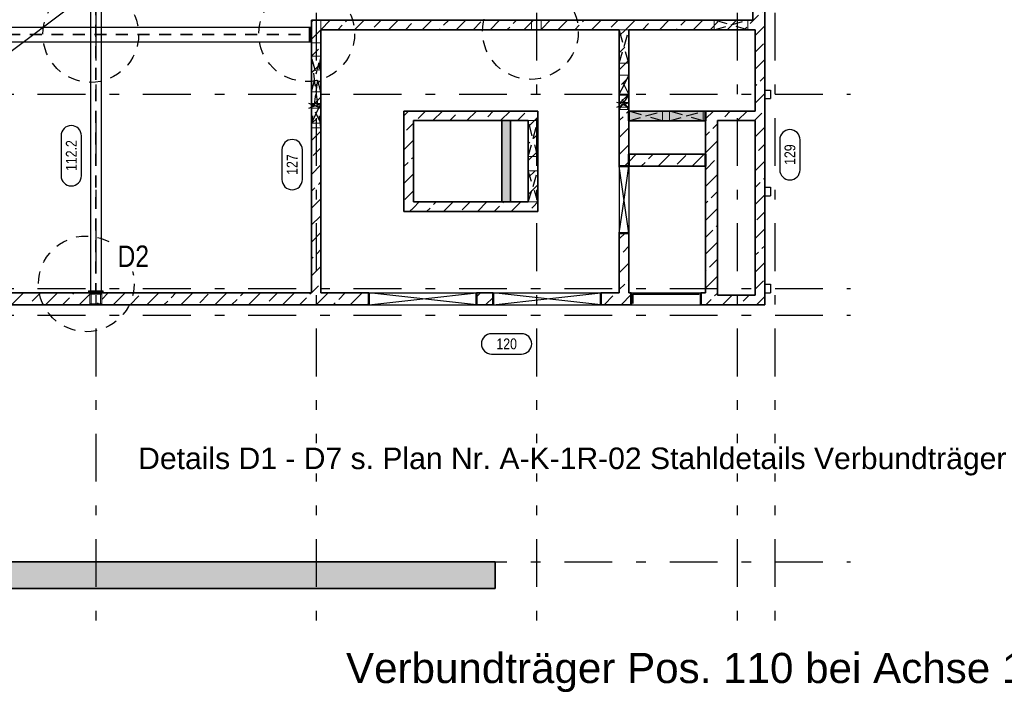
# Model space of a CAD drawing. Header units: millimetres. Extents: x -8.5 to 60.3, y 0 to 42.
# Tile 103 of 109: x 17.2 to 27.5, y 26.3 to 33.4. Entities that reach past the tile are written whole.
import ezdxf

# ---------------------------------------------------------------- set-up
doc = ezdxf.new("R2010")
doc.units = ezdxf.units.MM
doc.linetypes.add('DASHDOTX2', pattern=[2, 1, -0.5, 0, -0.5])
doc.linetypes.add('HIDDEN', pattern=[0.375, 0.25, -0.125])
doc.layers.add('Achsen', color=7, linetype='Continuous', lineweight=20)
doc.layers.add('Pos.Nummern', color=7, linetype='Continuous', lineweight=20)
doc.styles.add('Arial', font='arial.ttf')
doc.styles.add('Arial Narrow', font='ARIALN.TTF')
pattern_1 = [(45, (0, 0), (-0.1767767, 0.1767767), [0.125, -0.05]), (45, (-0.0884, 0.0884), (-0.1767767, 0.1767767), [])]

msp = doc.modelspace()

# ---------------------------------------------------------------- hatches: boundary and pattern name
at = {"lineweight": 13}
h = msp.add_hatch(dxfattribs=at)
h.set_pattern_fill('bB', color=6, scale=0.01, angle=45, style=0, pattern_type=2)
h.set_pattern_definition(pattern_1)
h.paths.add_polyline_path([(24.991608, 33.758977), (24.991608, 33.358977), (24.866608, 33.358977), (24.866608, 33.758977)])
h = msp.add_hatch(dxfattribs=at)
h.set_pattern_fill('bB', color=6, scale=0.01, angle=45, style=0, pattern_type=2)
h.set_pattern_definition(pattern_1)
h.paths.add_polyline_path([(24.991608, 33.358977), (24.991608, 33.258977), (20.256421, 33.258977), (20.256421, 33.358977)])
h = msp.add_hatch(dxfattribs=at)
h.set_pattern_fill('bB', color=6, scale=0.01, angle=45, style=0, pattern_type=2)
h.set_pattern_definition(pattern_1)
h.paths.add_polyline_path([(20.356421, 33.258977), (20.356421, 30.508965), (20.256421, 30.508965), (20.256421, 33.258977)])
h = msp.add_hatch(dxfattribs=at)
h.set_pattern_fill('bB', color=6, scale=0.01, angle=45, style=0, pattern_type=2)
h.set_pattern_definition(pattern_1)
h.paths.add_polyline_path([(23.571431, 33.258977), (23.571431, 31.833196), (23.471431, 31.833196), (23.471431, 33.258977)])
h = msp.add_hatch(dxfattribs=at)
h.set_pattern_fill('bB', color=6, scale=0.01, angle=45, style=0, pattern_type=2)
h.set_pattern_definition(pattern_1)
h.paths.add_polyline_path([(24.991608, 33.258977), (24.991608, 30.483965), (24.891608, 30.483965), (24.891608, 33.258977)])
h = msp.add_hatch(dxfattribs=at)
h.set_pattern_fill('bB', color=6, scale=0.01, angle=45, style=0, pattern_type=2)
h.set_pattern_definition(pattern_1)
h.paths.add_polyline_path([(21.221431, 32.408966), (22.621431, 32.408966), (22.521431, 32.308966), (21.221431, 32.308966)])
h = msp.add_hatch(dxfattribs=at)
h.set_pattern_fill('bB', color=6, scale=0.01, angle=45, style=0, pattern_type=2)
h.set_pattern_definition(pattern_1)
h.paths.add_polyline_path([(22.621431, 32.408966), (22.621431, 31.358965), (22.521431, 31.458965), (22.521431, 32.308966)])
at = {"lineweight": 13, "true_color": 0xf08e8e}
for points in [[(24.371291, 32.40778), (24.371291, 32.30778), (23.571339, 32.30778), (23.571339, 32.40778)], [(22.333861, 32.308966), (22.333861, 31.458965), (22.246361, 31.458965), (22.246361, 32.308966)]]:
    msp.add_hatch(color=11, dxfattribs=at).paths.add_polyline_path(points)
at = {"lineweight": 13}
h = msp.add_hatch(dxfattribs=at)
h.set_pattern_fill('bB', color=6, scale=0.01, angle=45, style=0, pattern_type=2)
h.set_pattern_definition(pattern_1)
h.paths.add_polyline_path([(24.496431, 32.408977), (24.496431, 30.508965), (24.371431, 30.508965), (24.371431, 32.408977)])
h = msp.add_hatch(dxfattribs=at)
h.set_pattern_fill('bB', color=6, scale=0.01, angle=45, style=0, pattern_type=2)
h.set_pattern_definition(pattern_1)
h.paths.add_polyline_path([(24.891608, 32.308977), (24.496431, 32.308977), (24.496431, 32.408977), (24.891608, 32.408977)])
h = msp.add_hatch(dxfattribs=at)
h.set_pattern_fill('bB', color=6, scale=0.01, angle=45, style=0, pattern_type=2)
h.set_pattern_definition(pattern_1)
h.paths.add_polyline_path([(21.321431, 32.308966), (21.321431, 31.358965), (21.221431, 31.358965), (21.221431, 32.308966)])
h = msp.add_hatch(dxfattribs=at)
h.set_pattern_fill('bB', color=6, scale=0.01, angle=45, style=0, pattern_type=2)
h.set_pattern_definition(pattern_1)
h.paths.add_polyline_path([(24.371291, 31.95778), (24.371291, 31.83278), (23.571431, 31.83278), (23.571431, 31.833196), (23.571339, 31.833196), (23.571339, 31.95778)])
h = msp.add_hatch(dxfattribs=at)
h.set_pattern_fill('bB', color=6, scale=0.01, angle=45, style=0, pattern_type=2)
h.set_pattern_definition(pattern_1)
h.paths.add_polyline_path([(22.521431, 31.458965), (22.621431, 31.358965), (21.321431, 31.358965), (21.321431, 31.458965)])
h = msp.add_hatch(dxfattribs=at)
h.set_pattern_fill('bB', color=6, scale=0.01, angle=45, style=0, pattern_type=2)
h.set_pattern_definition(pattern_1)
h.paths.add_polyline_path([(23.571431, 31.133196), (23.571431, 30.508965), (23.471431, 30.508965), (23.471431, 31.133196)])
h = msp.add_hatch(dxfattribs=at)
h.set_pattern_fill('bB', color=6, scale=0.01, angle=45, style=0, pattern_type=2)
h.set_pattern_definition(pattern_1)
h.paths.add_polyline_path([(20.256421, 30.508965), (20.256421, 30.383965), (13.468921, 30.383965), (13.468921, 30.508965)])
h = msp.add_hatch(dxfattribs=at)
h.set_pattern_fill('bB', color=6, scale=0.01, angle=45, style=0, pattern_type=2)
h.set_pattern_definition(pattern_1)
h.paths.add_polyline_path([(20.857159, 30.383965), (20.256421, 30.383965), (20.256421, 30.508965), (20.857159, 30.508965)])
h = msp.add_hatch(dxfattribs=at)
h.set_pattern_fill('bB', color=6, scale=0.01, angle=45, style=0, pattern_type=2)
h.set_pattern_definition(pattern_1)
h.paths.add_polyline_path([(22.153163, 30.508965), (22.153163, 30.383965), (21.982159, 30.383965), (21.982159, 30.508965)])
h = msp.add_hatch(dxfattribs=at)
h.set_pattern_fill('bB', color=6, scale=0.01, angle=45, style=0, pattern_type=2)
h.set_pattern_definition(pattern_1)
h.paths.add_polyline_path([(23.597059, 30.383965), (23.278163, 30.383965), (23.278163, 30.508965), (23.597059, 30.508965)])
h = msp.add_hatch(dxfattribs=at)
h.set_pattern_fill('bB', color=6, scale=0.01, angle=45, style=0, pattern_type=2)
h.set_pattern_definition(pattern_1)
h.paths.add_polyline_path([(24.496431, 30.383965), (24.322059, 30.383965), (24.322059, 30.508965), (24.496431, 30.508965)])
h = msp.add_hatch(dxfattribs=at)
h.set_pattern_fill('bB', color=6, scale=0.01, angle=45, style=0, pattern_type=2)
h.set_pattern_definition(pattern_1)
h.paths.add_polyline_path([(24.991608, 30.383965), (24.496431, 30.383965), (24.496431, 30.483965), (24.991608, 30.483965)])
at = {"lineweight": 13, "true_color": 0xf0f0f0}
msp.add_hatch(color=7, dxfattribs=at).paths.add_polyline_path([(22.174436, 27.698551), (22.174436, 27.418551), (11.850645, 27.418551), (11.850645, 27.698551)])

# ---------------------------------------------------------------- linework, layer by layer
at = {"color": 3, "linetype": 'Continuous', "lineweight": 25}
for p, q in [((13.443188, 30.266415), (24.991608, 38.963967)), ((17.64328, 32.151149), (17.64328, 31.732774)), ((17.85578, 31.732774), (17.85578, 32.151149))]:
    msp.add_line(p, q, dxfattribs=at)
at = {"color": 6, "linetype": 'HIDDEN', "lineweight": 13, "ltscale": 0.5}
for p, q in [((18.003235, 38.935798), (18.003235, 30.531465)), ((18.009235, 38.935798), (18.009235, 30.531465)), ((20.356421, 33.358977), (20.356421, 33.258977)), ((22.556235, 33.358977), (22.556235, 33.258977)), ((22.656235, 33.358977), (22.656235, 33.258977)), ((24.463617, 33.358977), (24.463617, 33.258977)), ((24.813617, 33.358977), (24.813617, 33.258977)), ((13.491235, 33.212852), (20.233921, 33.212852)), ((23.471431, 33.259393), (23.571431, 33.259393)), ((23.471431, 33.259393), (23.471431, 33.258977)), ((23.571431, 33.259393), (23.571431, 33.258977)), ((13.491235, 33.205102), (20.233921, 33.205102)), ((20.256421, 33.121477), (20.356421, 33.121477)), ((20.256421, 32.983968), (20.356421, 32.983968)), ((23.471431, 32.909393), (23.571431, 32.909393)), ((23.471431, 32.784267), (23.571431, 32.784267)), ((20.256421, 32.608968), (20.356421, 32.608968)), ((20.256421, 32.488267), (20.356421, 32.488267)), ((23.471431, 32.584267), (23.571431, 32.584267)), ((23.471431, 32.575542), (23.571339, 32.575542)), ((23.471431, 32.500042), (23.571431, 32.500042)), ((23.571339, 32.575542), (23.571339, 32.425542)), ((20.256421, 32.484043), (20.356421, 32.484043)), ((20.256421, 32.438267), (20.356421, 32.438267)), ((23.471431, 32.450042), (23.571431, 32.450042)), ((23.471431, 32.425542), (23.571339, 32.425542)), ((23.921339, 32.40778), (23.921339, 32.30778)), ((23.996291, 32.40778), (23.996291, 32.30778)), ((24.346291, 32.40778), (24.346291, 32.30778)), ((20.256421, 32.284043), (20.356421, 32.284043)), ((22.521431, 32.308977), (22.621431, 32.308977)), ((20.256421, 32.233968), (20.356421, 32.233968)), ((22.521431, 31.933966), (22.621431, 31.933966)), ((22.521431, 31.783965), (22.621431, 31.783965)), ((22.521431, 31.458965), (22.621431, 31.458965)), ((17.943239, 30.493965), (18.068239, 30.493965)), ((17.943239, 30.493965), (17.943239, 30.393965)), ((17.956235, 30.508965), (17.956235, 30.383965)), ((18.056235, 30.508965), (18.056235, 30.383965)), ((18.068239, 30.493965), (18.068239, 30.393965)), ((17.943239, 30.393965), (18.068239, 30.393965))]:
    msp.add_line(p, q, dxfattribs=at)
at = {"color": 2, "linetype": 'Continuous', "lineweight": 35}
for p, q in [((24.866608, 33.758977), (24.866608, 33.358977)), ((24.991608, 33.758977), (24.991608, 33.358977)), ((20.256421, 33.358977), (24.866608, 33.358977)), ((20.256421, 33.358977), (20.256421, 33.258977)), ((24.991608, 33.358977), (24.991608, 33.258977)), ((20.256421, 33.258977), (20.256421, 30.508965)), ((20.356421, 33.258977), (23.471431, 33.258977)), ((20.356421, 33.258977), (20.356421, 30.508965)), ((23.471431, 33.258977), (23.471431, 31.833196)), ((23.571431, 33.258977), (24.891608, 33.258977)), ((23.571431, 33.258977), (23.571431, 31.833196)), ((24.891608, 33.258977), (24.891608, 32.408977)), ((24.991608, 33.258977), (24.991608, 30.483965)), ((21.221431, 32.408977), (22.621431, 32.408977)), ((21.221431, 32.408966), (21.221431, 32.308966)), ((22.621431, 32.408966), (22.621431, 31.358965)), ((23.571339, 32.40778), (24.371291, 32.40778)), ((24.371431, 32.408977), (24.496431, 32.408977)), ((24.371431, 32.408977), (24.371431, 30.508965)), ((24.496431, 32.408977), (24.891608, 32.408977)), ((21.221431, 32.308966), (21.221431, 31.358965)), ((21.321431, 32.308977), (22.521431, 32.308977)), ((21.321431, 32.308966), (21.321431, 31.458965)), ((22.246361, 32.308966), (22.246361, 31.458965)), ((22.333861, 32.308966), (22.333861, 31.458965)), ((22.521431, 32.308966), (22.521431, 31.458965)), ((23.571339, 32.30778), (24.371291, 32.30778)), ((24.496431, 32.308977), (24.891608, 32.308977)), ((24.496431, 32.308977), (24.496431, 30.508965)), ((24.891608, 32.308977), (24.891608, 30.483965)), ((23.571339, 31.95778), (24.371291, 31.95778)), ((23.571431, 31.83278), (24.371291, 31.83278)), ((21.221431, 31.358965), (21.321431, 31.358965)), ((21.321431, 31.458965), (22.521431, 31.458965)), ((21.321431, 31.358965), (22.621431, 31.358965)), ((23.471431, 31.133196), (23.471431, 30.508965)), ((23.571431, 31.133196), (23.571431, 30.508965)), ((13.468921, 30.508965), (20.256421, 30.508965)), ((20.356421, 30.508965), (20.857159, 30.508965)), ((21.982159, 30.508965), (22.153163, 30.508965)), ((23.278163, 30.508965), (23.471431, 30.508965)), ((23.571431, 30.508965), (23.597059, 30.508965)), ((24.322059, 30.508965), (24.371431, 30.508965)), ((24.496431, 30.508965), (24.496431, 30.483965)), ((24.496431, 30.483965), (24.891608, 30.483965)), ((24.991608, 30.483965), (24.991608, 30.383965)), ((13.468921, 30.383965), (20.256421, 30.383965)), ((20.256421, 30.383965), (20.857159, 30.383965)), ((21.982159, 30.383965), (22.153163, 30.383965)), ((23.278163, 30.383965), (23.597059, 30.383965)), ((24.322059, 30.383965), (24.496431, 30.383965)), ((24.496431, 30.383965), (24.991608, 30.383965)), ((11.850645, 27.698551), (22.174436, 27.698551)), ((22.174436, 27.698551), (22.174436, 27.418551)), ((11.850645, 27.418551), (22.174436, 27.418551))]:
    msp.add_line(p, q, dxfattribs=at)
at = {"color": 4, "linetype": 'Continuous', "lineweight": 50}
for p, q in [((23.571339, 32.40778), (23.571339, 32.30778)), ((24.371291, 32.40778), (24.371291, 32.30778)), ((23.571339, 31.95778), (23.571339, 31.833196)), ((24.371291, 31.95778), (24.371291, 31.83278)), ((23.471431, 31.833196), (23.571431, 31.833196)), ((23.571431, 31.833196), (23.571431, 31.83278)), ((23.471431, 31.133196), (23.571431, 31.133196)), ((20.857159, 30.508965), (20.857159, 30.383965)), ((21.982159, 30.508965), (21.982159, 30.383965)), ((22.153163, 30.508965), (22.153163, 30.383965)), ((23.278163, 30.508965), (23.278163, 30.383965)), ((23.597059, 30.508965), (23.597059, 30.383965)), ((24.322059, 30.508965), (24.322059, 30.383965))]:
    msp.add_line(p, q, dxfattribs=at)
at = {"color": 3, "linetype": 'HIDDEN', "lineweight": 25, "ltscale": 0.5}
for centre in [(22.54376, 33.239889), (17.952609, 33.208965), (20.207709, 33.21676), (17.906351, 30.603158)]:
    msp.add_circle(centre, 0.5, dxfattribs=at)
at = {"color": 3, "linetype": 'Continuous', "lineweight": 25}
for centre, start, end in [((17.74953, 32.151149), 0, 180), ((17.74953, 31.732774), 180, 0)]:
    msp.add_arc(centre, 0.10625, start, end, dxfattribs=at)
at = {"layer": 'Achsen', "color": 3, "linetype": 'DASHDOTX2', "lineweight": 25, "ltscale": 0.5}
for p, q in [((18.006433, 40.036001), (18.006433, 26.960845)), ((20.306433, 40.036001), (20.306433, 26.960845)), ((22.606433, 40.036001), (22.606433, 26.960845)), ((24.701433, 40.036001), (24.701433, 26.960845)), ((25.096433, 40.036001), (25.096433, 26.960845)), ((3.097933, 32.583915), (25.88538, 32.583915)), ((3.097933, 30.553915), (25.88538, 30.553915)), ((3.097933, 30.276415), (25.88538, 30.276415)), ((3.097933, 27.698915), (25.88538, 27.698915))]:
    msp.add_line(p, q, dxfattribs=at)
at = {"layer": 'Achsen', "color": 3, "linetype": 'Continuous', "lineweight": 25}
for p, q in [((17.951235, 38.650607), (17.951235, 30.531465)), ((18.061235, 38.649782), (18.061235, 30.531465)), ((13.491235, 33.283981), (20.233921, 33.283981)), ((20.233921, 33.283981), (20.246421, 33.283981)), ((20.233921, 33.283981), (20.233921, 33.133981)), ((20.246421, 33.283981), (20.246421, 33.133981)), ((13.491235, 33.133981), (20.233921, 33.133981)), ((20.233921, 33.133981), (20.246421, 33.133981)), ((24.991608, 32.628965), (25.051608, 32.628965)), ((25.051608, 32.628965), (25.051608, 32.538965)), ((24.991608, 32.538965), (25.051608, 32.538965)), ((23.471431, 31.833196), (23.471431, 31.133196)), ((23.571339, 31.833196), (23.571339, 31.83278)), ((23.571339, 31.83278), (23.571431, 31.83278)), ((23.571431, 31.83278), (23.571431, 31.133196)), ((24.991608, 31.613965), (25.051608, 31.613965)), ((25.051608, 31.613965), (25.051608, 31.523965)), ((24.991608, 31.523965), (25.051608, 31.523965)), ((24.991608, 30.598965), (25.051608, 30.598965)), ((25.051608, 30.598965), (25.051608, 30.508965)), ((17.928239, 30.531465), (18.078239, 30.531465)), ((17.928239, 30.531465), (17.928239, 30.518965)), ((17.928239, 30.518965), (18.078239, 30.518965)), ((18.078239, 30.531465), (18.078239, 30.518965)), ((20.857159, 30.508965), (21.982159, 30.508965)), ((22.153163, 30.508965), (23.278163, 30.508965)), ((23.597059, 30.508965), (24.322059, 30.508965)), ((24.991608, 30.508965), (25.051608, 30.508965)), ((20.857159, 30.383965), (21.982159, 30.383965)), ((22.153163, 30.383965), (23.278163, 30.383965)), ((23.597059, 30.383965), (24.322059, 30.383965))]:
    msp.add_line(p, q, dxfattribs=at)
at = {"layer": 'Achsen', "color": 11, "linetype": 'HIDDEN', "lineweight": 25, "ltscale": 0.5}
for p, q in [((24.813617, 33.258977), (24.463617, 33.358977)), ((24.638617, 33.308977), (24.813617, 33.358977)), ((23.571431, 32.909393), (23.471431, 33.259393)), ((23.521431, 33.084393), (23.571431, 33.259393)), ((24.463617, 33.258977), (24.638617, 33.308977)), ((23.471431, 32.909393), (23.521431, 33.084393)), ((20.356421, 32.608968), (20.256421, 32.983968)), ((20.356421, 32.233968), (20.256421, 32.983968)), ((20.306421, 32.796468), (20.356421, 32.983968)), ((20.306421, 32.608968), (20.356421, 32.983968)), ((20.256421, 32.608968), (20.306421, 32.796468)), ((23.571431, 32.584267), (23.471431, 32.784267)), ((23.521431, 32.684267), (23.571431, 32.784267)), ((20.256421, 32.233968), (20.306421, 32.608968)), ((23.471431, 32.584267), (23.521431, 32.684267)), ((20.293921, 32.463267), (20.356421, 32.488267)), ((23.571339, 32.425542), (23.471431, 32.575405)), ((23.471431, 32.425679), (23.521339, 32.500542)), ((23.571431, 32.450042), (23.471431, 32.490042)), ((23.508931, 32.475042), (23.571431, 32.500042)), ((23.521339, 32.500542), (23.571339, 32.575542)), ((20.356421, 32.284043), (20.256421, 32.484043)), ((20.356421, 32.438267), (20.256421, 32.478267)), ((20.256421, 32.448267), (20.293921, 32.463267)), ((20.306421, 32.384043), (20.356421, 32.484043)), ((23.471431, 32.460042), (23.508931, 32.475042)), ((23.921339, 32.30778), (23.571339, 32.40778)), ((23.746339, 32.35778), (23.921339, 32.40778)), ((24.346291, 32.30778), (23.996291, 32.40778)), ((24.171291, 32.35778), (24.346291, 32.40778)), ((20.256421, 32.284043), (20.306421, 32.384043)), ((22.621431, 31.933966), (22.521431, 32.308966)), ((22.571431, 32.121466), (22.621431, 32.308966)), ((23.571339, 32.30778), (23.746339, 32.35778)), ((23.996291, 32.30778), (24.171291, 32.35778)), ((22.521431, 31.933966), (22.571431, 32.121466)), ((22.621431, 31.458965), (22.521431, 31.783965)), ((22.571431, 31.621465), (22.621431, 31.783965)), ((22.521431, 31.458965), (22.571431, 31.621465))]:
    msp.add_line(p, q, dxfattribs=at)
at = {"layer": 'Achsen', "color": 11, "linetype": 'Continuous', "lineweight": 25}
for p, q in [((20.256421, 32.478267), (20.231421, 32.488267)), ((23.471431, 32.490042), (23.446431, 32.500042)), ((23.471431, 32.575405), (23.471339, 32.575542)), ((20.231421, 32.438267), (20.256421, 32.448267)), ((23.446431, 32.450042), (23.471431, 32.460042)), ((23.471339, 32.425542), (23.471431, 32.425679)), ((23.571431, 31.133196), (23.471431, 31.833196)), ((23.521431, 31.483196), (23.571431, 31.833196)), ((23.471431, 31.133196), (23.521431, 31.483196)), ((21.982159, 30.383965), (20.857159, 30.508965)), ((20.857159, 30.383965), (21.419659, 30.446465)), ((21.419659, 30.446465), (21.982159, 30.508965)), ((23.278163, 30.383965), (22.153163, 30.508965)), ((22.153163, 30.383965), (22.715663, 30.446465)), ((22.715663, 30.446465), (23.278163, 30.508965)), ((23.612059, 30.493965), (24.307059, 30.493965)), ((23.612059, 30.493965), (23.612059, 30.398965))]:
    msp.add_line(p, q, dxfattribs=at)
at = {"layer": 'Pos.Nummern', "color": 3, "linetype": 'Continuous', "lineweight": 25}
for p, q in [((25.146705, 32.108724), (25.146705, 31.796099)), ((25.359205, 31.796099), (25.359205, 32.108724)), ((19.949492, 32.00528), (19.949492, 31.692655)), ((20.161992, 31.692655), (20.161992, 32.00528)), ((22.45081, 30.082498), (22.138185, 30.082498)), ((22.138185, 29.869998), (22.45081, 29.869998))]:
    msp.add_line(p, q, dxfattribs=at)
for centre, start, end in [((25.252955, 32.108724), 0, 180), ((20.055742, 32.00528), 0, 180), ((25.252955, 31.796099), 180, 0), ((20.055742, 31.692655), 180, 0), ((22.138185, 29.976248), 90, 270), ((22.45081, 29.976248), 270, 90)]:
    msp.add_arc(centre, 0.10625, start, end, dxfattribs=at)

# ---------------------------------------------------------------- texts
at = {"color": 3, "lineweight": 25, "style": 'Arial Narrow'}
msp.add_text('112.2', height=0.1125, rotation=90, dxfattribs=at).set_placement((17.80578, 31.782774))
at = {"color": 1, "lineweight": 70, "style": 'Arial'}
msp.add_text('Verbundträger Pos. 110 bei Achse 11n    IPE 600 mit Auflagerträger HEM 180', height=0.315, dxfattribs=at).set_placement((20.617748, 26.431518))
at = {"layer": 'Pos.Nummern', "color": 3, "lineweight": 25, "style": 'Arial Narrow'}
for s, p in [('129', (25.309205, 31.846099)), ('127', (20.111992, 31.742655))]:
    msp.add_text(s, height=0.1125, rotation=90, dxfattribs=at).set_placement(p)
msp.add_text('120', height=0.1125, dxfattribs=at).set_placement((22.188185, 29.919998))

# ---------------------------------------------------------------- next in the draw order: texts
at = {"color": 4, "lineweight": 50, "char_height": 0.225, "attachment_point": 7, "line_spacing_factor": 0.9, "bg_fill": 3, "box_fill_scale": 1.2, "bg_fill_color": 256, "bg_fill_true_color": 13158600, "bg_fill_transparency": 0}
for s, insert, style in [('D2', (18.23207, 30.778886), 'Arial Narrow'), ('Details D1 - D7 s. Plan Nr. A-K-1R-02 Stahldetails Verbundträger', (18.44785, 28.59956), 'Arial')]:
    msp.add_mtext(s, dxfattribs=dict(at, insert=insert, style=style))

doc.saveas('drawing.dxf')
